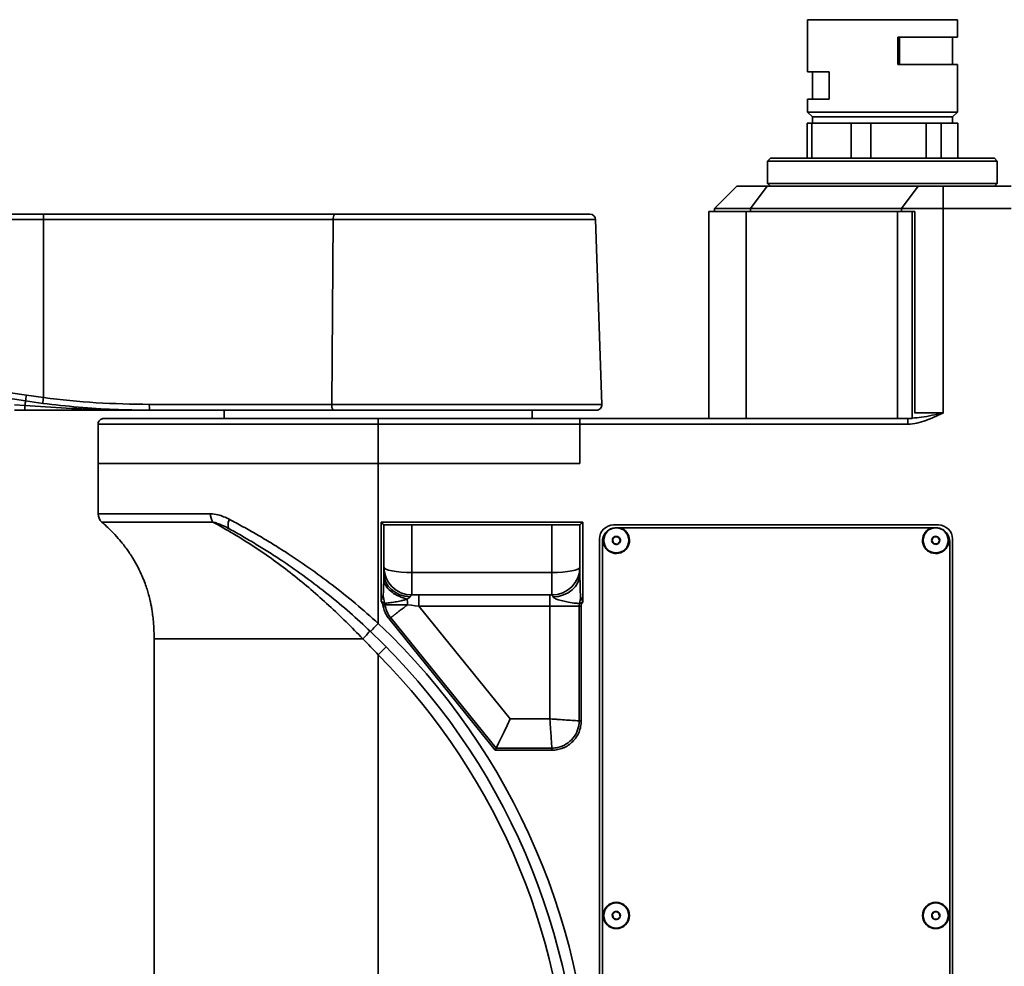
# Model space of a CAD drawing. Header units: millimetres. Extents: x 5 to 517, y 5 to 292.
# Tile 70 of 98: x 233 to 268, y 116 to 150. Entities that reach past the tile are written whole.
import ezdxf

# ---------------------------------------------------------------- set-up
doc = ezdxf.new("R2010")
doc.units = ezdxf.units.MM
doc.layers.add('图框', color=7, linetype='Continuous')
doc.styles.add('SLDTEXTSTYLE1', font='TXT', dxfattribs={"width": 0.7})
doc.dimstyles.new('SLDDIMSTYLE0', dxfattribs={"dimtxt": 3.5, "dimasz": 3.5, "dimexe": 0, "dimexo": 0.0625, "dimgap": 0.875, "dimtad": 2, "dimlfac": 10, "dimrnd": 1e-09, "dimzin": 12, "dimdsep": 46, "dimtxsty": 'SLDTEXTSTYLE1', "dimsah": 1, "dimcen": 0.09, "dimadec": 0, "dimazin": 3, "dimtfac": 1, "dimtofl": 0, "dimtmove": 0, "dimatfit": 3, "dimfxl": 0, "dimfrac": 2, "dimtolj": 1, "dimtzin": 12, "dimarcsym": 0})
doc.dimstyles.new('SLDDIMSTYLE2', dxfattribs={"dimtxt": 3.5, "dimasz": 3.5, "dimexe": 0, "dimexo": 0.0625, "dimgap": 0.875, "dimtad": 2, "dimdec": 0, "dimlfac": 10, "dimrnd": 1e-09, "dimzin": 12, "dimdsep": 46, "dimtxsty": 'SLDTEXTSTYLE1', "dimsah": 1, "dimcen": 0.09, "dimadec": 0, "dimazin": 3, "dimtfac": 1, "dimtdec": 0, "dimtofl": 0, "dimtmove": 0, "dimatfit": 3, "dimfxl": 0, "dimfrac": 2, "dimtolj": 1, "dimtzin": 12, "dimarcsym": 0})

# ---------------------------------------------------------------- blocks, each defined once
blk = doc.blocks.new('_D_3')
at = {"layer": '图框'}
for p, q in [((234.825, 186.632), (287.945, 186.632)), ((286.945, 186.632), (286.945, 101.153)), ((269.885, 101.153), (287.945, 101.153))]:
    blk.add_line(p, q, dxfattribs=at)
for points in [[(286.945, 186.632), (286.406, 183.132), (287.483, 183.132)], [(286.945, 101.153), (287.483, 104.653), (286.406, 104.653)]]:
    blk.add_solid(points, dxfattribs=at)
at = {"layer": '图框', "insert": (282.433, 147.517), "char_height": 3.5, "attachment_point": 1, "rotation": 90, "style": 'SLDTEXTSTYLE1'}
blk.add_mtext('855', dxfattribs=at)
blk = doc.blocks.new('_D_11')
at = {"layer": '图框'}
for p, q in [((216.261, 101.153), (216.261, 135.653)), ((251.535, 101.153), (215.261, 101.153))]:
    blk.add_line(p, q, dxfattribs=at)
for points in [[(216.261, 135.653), (215.723, 132.153), (216.799, 132.153)], [(216.261, 101.153), (216.799, 104.653), (215.723, 104.653)]]:
    blk.add_solid(points, dxfattribs=at)
at = {"layer": '图框', "insert": (211.749, 117.54), "char_height": 3.5, "attachment_point": 1, "rotation": 90, "style": 'SLDTEXTSTYLE1'}
blk.add_mtext('345', dxfattribs=at)
blk = doc.blocks.new('_D_12')
at = {"layer": '图框'}
for p, q in [((170.885, 136.753), (174.495, 136.753)), ((173.495, 136.753), (173.495, 101.153)), ((251.535, 101.153), (172.495, 101.153))]:
    blk.add_line(p, q, dxfattribs=at)
for points in [[(173.495, 136.753), (172.956, 133.253), (174.033, 133.253)], [(173.495, 101.153), (174.033, 104.653), (172.956, 104.653)]]:
    blk.add_solid(points, dxfattribs=at)
at = {"layer": '图框', "insert": (168.983, 119.801), "char_height": 3.5, "attachment_point": 1, "rotation": 90, "style": 'SLDTEXTSTYLE1'}
blk.add_mtext('356', dxfattribs=at)

msp = doc.modelspace()

# ---------------------------------------------------------------- linework, layer by layer
at = {"color": 7, "linetype": 'Continuous', "lineweight": 35}
for p, q in [((261.2096, 149.603), (261.2096, 147.743)), ((266.5596, 148.983), (266.5596, 149.603)), ((266.5596, 148.983), (264.4304, 148.983)), ((264.4304, 148.983), (264.4304, 148.003)), ((264.4885, 148.003), (264.4885, 148.983)), ((266.3846, 148.003), (266.3846, 148.983)), ((264.4304, 148.003), (266.5596, 148.003)), ((266.5596, 146.303), (266.5596, 148.003)), ((261.9831, 147.743), (261.2096, 147.743)), ((261.3846, 147.743), (261.3846, 146.763)), ((261.9831, 146.763), (261.9831, 147.743)), ((261.2096, 146.763), (261.2096, 146.303)), ((261.2096, 146.763), (261.9831, 146.763)), ((261.2096, 146.303), (261.3846, 146.128)), ((266.5596, 146.303), (261.2096, 146.303)), ((266.3846, 146.128), (266.5596, 146.303)), ((261.1967, 144.653), (261.1967, 145.903)), ((261.1967, 145.903), (261.3647, 145.903)), ((261.3647, 145.903), (261.3647, 144.653)), ((261.3647, 145.903), (262.0632, 145.903)), ((261.3846, 146.128), (261.3846, 145.903)), ((266.3846, 146.128), (261.3846, 146.128)), ((262.0632, 145.903), (262.7618, 145.903)), ((262.7618, 144.653), (262.7618, 145.903)), ((262.7618, 145.903), (263.4643, 145.903)), ((263.4643, 145.903), (263.4643, 144.653)), ((263.4643, 145.903), (264.457, 145.903)), ((264.457, 145.903), (265.4497, 145.903)), ((265.4497, 144.653), (265.4497, 145.903)), ((265.4497, 145.903), (265.9842, 145.903)), ((265.9842, 145.903), (265.9842, 144.653)), ((265.9842, 145.903), (266.2783, 145.903)), ((266.2783, 145.903), (266.5725, 145.903)), ((266.3846, 145.903), (266.3846, 146.128)), ((266.5725, 144.653), (266.5725, 145.903)), ((259.8846, 144.653), (259.7846, 144.553)), ((259.7846, 144.553), (259.7846, 143.753)), ((267.9846, 144.553), (259.7846, 144.553)), ((259.8846, 144.653), (267.8846, 144.653)), ((267.9846, 144.553), (267.8846, 144.653)), ((267.9846, 143.753), (267.9846, 144.553)), ((258.6846, 143.653), (257.8846, 142.853)), ((258.6846, 143.653), (259.7634, 143.653)), ((259.1688, 142.853), (259.7634, 143.653)), ((259.7634, 143.653), (265.1591, 143.653)), ((259.7846, 143.753), (259.8846, 143.653)), ((259.7846, 143.753), (265.9346, 143.753)), ((264.5646, 142.853), (265.1591, 143.653)), ((265.1591, 143.653), (266.0509, 143.653)), ((265.9346, 143.753), (267.9846, 143.753)), ((266.0509, 142.853), (266.0509, 143.653)), ((266.0509, 143.653), (268.4846, 143.653)), ((267.8846, 143.653), (267.9846, 143.753)), ((257.6846, 142.753), (257.6846, 135.353)), ((259.0202, 142.753), (257.6846, 142.753)), ((257.8846, 142.853), (257.8846, 142.753)), ((259.1688, 142.853), (257.8846, 142.853)), ((259.0202, 142.753), (259.0202, 135.353)), ((264.4161, 142.753), (259.0202, 142.753)), ((264.5646, 142.853), (259.1688, 142.853)), ((264.4161, 142.753), (264.4161, 135.353)), ((264.9402, 142.753), (264.4161, 142.753)), ((266.0509, 142.853), (264.5646, 142.853)), ((264.9402, 135.353), (264.9402, 142.753)), ((265.042, 142.753), (264.9402, 142.753)), ((265.042, 135.5487), (265.042, 142.753)), ((266.0509, 142.853), (266.0509, 135.553)), ((268.4846, 142.853), (266.0509, 142.853)), ((206.5051, 142.653), (233.9341, 142.653)), ((206.5051, 142.46), (233.9341, 142.46)), ((233.9341, 142.653), (233.9341, 142.46)), ((233.9341, 136.1025), (233.9341, 142.46)), ((233.9341, 142.46), (244.2794, 142.46)), ((244.2794, 142.46), (244.2317, 135.86)), ((253.8718, 135.86), (253.6413, 142.46)), ((210.9689, 139.5283), (233.3237, 136.1873)), ((212.1034, 139.1495), (233.2942, 135.9825)), ((233.3237, 136.1873), (233.9341, 136.1025)), ((233.2687, 135.8189), (232.9012, 135.846)), ((233.2942, 135.9825), (233.9087, 135.8972)), ((244.2317, 135.86), (237.7133, 135.86)), ((232.9012, 135.653), (233.2728, 135.653)), ((236.0857, 135.353), (236.4185, 135.353)), ((236.4185, 135.353), (238.9549, 135.353)), ((238.9549, 135.353), (243.3481, 135.353)), ((240.3846, 135.653), (240.3846, 135.353)), ((243.3481, 135.353), (245.8846, 135.353)), ((245.8846, 135.153), (245.8846, 135.353)), ((245.8846, 135.353), (247.2846, 135.353)), ((247.2846, 135.353), (249.7846, 135.353)), ((249.7846, 135.353), (252.2846, 135.353)), ((251.3846, 135.353), (251.3846, 135.653)), ((252.2846, 135.353), (253.0846, 135.353)), ((253.0846, 135.353), (253.0846, 135.153)), ((253.0846, 135.353), (264.786, 135.353)), ((264.9402, 135.353), (264.7764, 135.353)), ((264.786, 135.353), (264.786, 135.153)), ((264.9532, 135.3499), (264.9402, 135.353)), ((235.8857, 135.153), (235.8857, 134.853)), ((245.8846, 135.153), (235.8857, 135.153)), ((245.8846, 135.153), (245.8846, 133.753)), ((253.0846, 135.153), (245.8846, 135.153)), ((253.0846, 135.153), (253.0846, 133.753)), ((264.786, 135.153), (253.0846, 135.153)), ((235.8846, 134.853), (235.8846, 133.753)), ((235.8857, 134.853), (235.8846, 134.853)), ((235.8846, 133.753), (235.8846, 131.9555)), ((245.8846, 133.753), (235.8846, 133.753)), ((253.0846, 133.753), (245.8846, 133.753)), ((245.8846, 128.0387), (245.8846, 133.753)), ((245.9846, 131.653), (253.1846, 131.653)), ((245.9846, 128.8228), (245.9846, 131.653)), ((246.0846, 131.553), (246.0846, 129.8121)), ((253.0846, 131.553), (246.0846, 131.553)), ((247.0846, 131.553), (247.0846, 129.8569)), ((252.0846, 129.8569), (252.0846, 131.553)), ((253.0846, 129.8037), (253.0846, 131.553)), ((253.1846, 131.653), (253.1846, 128.8043)), ((265.8846, 131.553), (254.2846, 131.553)), ((265.6489, 131.453), (254.5202, 131.453)), ((265.6403, 130.9988), (265.7088, 131.1259)), ((265.7088, 131.1259), (265.8531, 131.13)), ((253.7846, 131.053), (253.7846, 104.153)), ((253.8846, 130.953), (253.8846, 104.253)), ((254.4398, 130.8697), (254.2967, 130.8884)), ((254.5277, 130.9842), (254.4398, 130.8697)), ((266.2846, 104.253), (266.2846, 130.953)), ((266.3846, 104.153), (266.3846, 131.053)), ((247.0846, 129.8569), (247.0846, 129.053)), ((247.0846, 129.8569), (252.0846, 129.8569)), ((252.0846, 129.053), (252.0846, 129.8569)), ((247.0846, 129.053), (247.3389, 129.053)), ((247.3389, 128.653), (247.3389, 129.053)), ((247.3389, 129.053), (252.0122, 129.053)), ((252.0122, 128.653), (252.0122, 129.053)), ((252.0122, 129.053), (252.0846, 129.053)), ((247.3389, 128.653), (250.5964, 124.6254)), ((252.0122, 128.653), (247.3389, 128.653)), ((253.0557, 128.653), (252.0122, 128.653)), ((252.0122, 124.6254), (252.0122, 128.653)), ((253.0557, 128.653), (253.0693, 128.7491)), ((253.0557, 128.653), (253.1302, 128.653)), ((253.0557, 124.5549), (253.0557, 128.653)), ((253.1302, 128.653), (253.1302, 124.5549)), ((250.0628, 123.5073), (246.272, 128.1942)), ((246.3299, 128.2411), (250.0983, 123.5819)), ((237.8846, 127.4831), (237.8846, 108.853)), ((245.8846, 103.553), (245.8846, 126.9186)), ((250.5964, 124.6254), (252.0122, 124.6254)), ((252.0826, 123.5073), (250.0628, 123.5073)), ((250.0983, 123.5819), (252.0826, 123.5819)), ((254.3533, 117.7439), (254.4909, 117.7005)), ((265.8398, 117.4697), (265.6967, 117.4884)), ((265.7293, 117.7363), (265.8724, 117.7175)), ((265.9277, 117.5842), (265.8398, 117.4697))]:
    msp.add_line(p, q, dxfattribs=at)
at = {"color": 8, "linetype": 'Continuous', "lineweight": 35}
for p, q in [((261.2096, 149.603), (266.5596, 149.603)), ((259.1688, 142.753), (259.1688, 142.853)), ((264.5646, 142.753), (264.5646, 142.853)), ((244.2794, 142.46), (253.6413, 142.46)), ((244.2317, 135.86), (253.8718, 135.86)), ((265.042, 135.553), (266.0509, 135.553)), ((235.8846, 131.9555), (239.8985, 131.9555)), ((239.9795, 131.6557), (236.0198, 131.6557)), ((237.8846, 127.4831), (245.3352, 127.4831))]:
    msp.add_line(p, q, dxfattribs=at)
at = {"color": 7, "linetype": 'Continuous', "lineweight": 35, "flags": 128}
for points in [[(240.5883, 131.4032), (240.5632, 131.423), (240.5439, 131.4518), (240.5309, 131.4887), (240.5247, 131.5327), (240.5252, 131.5827), (240.5327, 131.6373), (240.5468, 131.695), (240.5671, 131.7544)], [(246.0846, 131.553), (246.0826, 131.5549), (246.0769, 131.5606), (246.0677, 131.5698), (246.0553, 131.5823), (246.0401, 131.5974), (246.0228, 131.6147), (246.0041, 131.6335), (245.9846, 131.653)], [(253.0846, 131.553), (253.0861, 131.5545), (253.0906, 131.559), (253.098, 131.5664), (253.108, 131.5764), (253.1203, 131.5887), (253.1346, 131.603), (253.1504, 131.6188), (253.1672, 131.6356), (253.1846, 131.653)], [(246.0846, 130.053), (246.1038, 130.0147), (246.1607, 129.9779), (246.2531, 129.944), (246.3775, 129.9143), (246.529, 129.8899), (246.7019, 129.8718), (246.8895, 129.8606), (247.0846, 129.8569)], [(246.0846, 129.8121), (246.1022, 129.6569), (246.1545, 129.5072), (246.2397, 129.3682), (246.3547, 129.2449), (246.4954, 129.1417), (246.657, 129.0621), (246.8336, 129.0089), (247.0191, 128.9842)], [(252.0846, 129.8569), (252.2797, 129.8606), (252.4672, 129.8718), (252.6401, 129.8899), (252.7917, 129.9143), (252.916, 129.944), (253.0084, 129.9779), (253.0653, 130.0147), (253.0846, 130.053)], [(252.1257, 128.9818), (252.3148, 129.0032), (252.4956, 129.0538), (252.6613, 129.1317), (252.8061, 129.2341), (252.9245, 129.3573), (253.0123, 129.4967), (253.0663, 129.6474), (253.0846, 129.8037)], [(246.0519, 128.6881), (246.0623, 128.6897), (246.0725, 128.6914), (246.0826, 128.6929), (246.0922, 128.6945), (246.1015, 128.6959), (246.1102, 128.6973), (246.1182, 128.6986), (246.1255, 128.6998)], [(247.3389, 128.653), (247.2022, 128.6702), (247.0661, 128.6872), (246.9313, 128.7042)], [(245.6093, 127.7485), (245.6146, 127.7541), (245.6302, 127.7706), (245.6557, 127.7974), (245.6899, 127.8335), (245.7316, 127.8775), (245.7792, 127.9276), (245.8309, 127.9821), (245.8846, 128.0387)], [(245.8846, 126.9186), (245.9401, 126.9734), (245.9935, 127.0262), (246.0427, 127.0747), (246.0858, 127.1173), (246.1212, 127.1523), (246.1475, 127.1783), (246.1637, 127.1942), (246.1692, 127.1996)], [(250.5964, 124.6254), (250.4846, 124.391), (250.3758, 124.1632), (250.2733, 123.9485), (250.18, 123.7529), (250.0983, 123.5819)], [(250.0628, 123.5073), (250.0727, 123.5282), (250.0823, 123.5482), (250.0909, 123.5663), (250.0983, 123.5819)]]:
    msp.add_lwpolyline(points, dxfattribs=at)
at = {"color": 7, "linetype": 'Continuous', "lineweight": 35}
for centre, radius in [((254.3846, 131.003), 0.448), ((265.7846, 131.003), 0.448), ((254.3846, 117.603), 0.47), ((254.3846, 117.603), 0.448), ((265.7846, 117.603), 0.47), ((265.7846, 117.603), 0.448)]:
    msp.add_circle(centre, radius, dxfattribs=at)
for centre, radius, start, end in [((244.5413, 142.5048), 0.2656, 146.09477, 189.7168), ((253.4414, 142.453), 0.2, 2, 90), ((243.3416, 134.6367), 10.1371, 171.20125, 172.37072), ((245.5864, 134.5534), 11.7548, 172.42723, 173.43584), ((235.1457, 135.782), 1.8774, 178.87452, 183.93959), ((240.6768, 134.7489), 7.485, 170.51351, 171.78144), ((238.4137, 135.8073), 0.7024, 175.69884, 192.68947), ((244.5152, 135.809), 0.288, 169.80543, 212.79524), ((253.6719, 135.853), 0.2, 270, 2), ((236.2846, 131.9555), 0.4, 180, 228.55452), ((240.4435, 131.9418), 0.5452, 178.5601, 211.6581), ((254.2846, 131.053), 0.5, 90, 180), ((265.8846, 131.053), 0.5, 0, 90), ((254.3846, 130.953), 0.5, 140.80217, 180), ((254.3846, 131.003), 0.47, 145.5312, 73.22526), ((254.3846, 131.003), 0.1443, 112.52267, 172.52267), ((254.3846, 131.003), 0.1443, 52.52267, 112.52267), ((254.3846, 131.003), 0.1443, 352.52267, 52.52267), ((265.7846, 131.003), 0.47, 106.77474, 34.4688), ((265.7846, 131.003), 0.1443, 121.64558, 181.64558), ((265.7846, 131.003), 0.1443, 61.64558, 121.64558), ((265.7846, 131.003), 0.1443, 1.64558, 61.64558), ((265.7846, 130.953), 0.5, 0, 39.19783), ((254.3846, 131.003), 0.1443, 172.52267, 232.52267), ((254.3846, 131.003), 0.1443, 232.52267, 292.52267), ((254.3846, 131.003), 0.1443, 292.52267, 352.52267), ((265.7846, 131.003), 0.1443, 181.64558, 241.64558), ((265.7846, 131.003), 0.1443, 241.64558, 301.64558), ((265.7846, 131.003), 0.1443, 301.64558, 1.64558), ((247.0846, 130.053), 1, 180, 270), ((252.0846, 130.053), 1, 270, 0), ((247.3683, 129.1331), 1.3108, 184.3398, 196.45429), ((251.8002, 129.0768), 1.3108, 345.52316, 356.17996), ((229.1067, 110.353), 24.3779, 0, 46.50887), ((244.0246, 128.8494), 1.8933, 313.80886, 325.37824), ((229.1067, 110.353), 23.9779, 0, 46.50887), ((229.1067, 110.353), 23.5779, 0, 44.63521), ((254.3846, 117.603), 0.1443, 162.52267, 222.52267), ((254.3846, 117.603), 0.1443, 102.52267, 162.52267), ((254.3846, 117.603), 0.1443, 222.52267, 282.52267), ((254.3846, 117.603), 0.1443, 42.52267, 102.52267), ((254.3846, 117.603), 0.1443, 282.52267, 342.52267), ((254.3846, 117.603), 0.1443, 342.52267, 42.52267), ((265.7846, 117.603), 0.1443, 172.52267, 232.52267), ((265.7846, 117.603), 0.1443, 112.52267, 172.52267), ((265.7846, 117.603), 0.1443, 232.52267, 292.52267), ((265.7846, 117.603), 0.1443, 52.52267, 112.52267), ((265.7846, 117.603), 0.1443, 292.52267, 352.52267), ((265.7846, 117.603), 0.1443, 352.52267, 52.52267)]:
    msp.add_arc(centre, radius, start, end, dxfattribs=at)
for points, knots in [([(233.9341, 142.653), (234.806, 142.653), (236.5498, 142.653), (239.1578, 142.653), (241.7537, 142.653), (243.4651, 142.653), (244.3208, 142.653)], [0, 0, 0, 0, 0.2499988, 0.5000002, 0.7499988, 1, 1, 1, 1]), ([(244.3208, 142.653), (244.5793, 142.653), (245.0963, 142.653), (245.6218, 142.653), (245.8846, 142.653)], [0, 0, 0, 0, 0.5000006, 1, 1, 1, 1]), ([(245.8846, 142.653), (246.115, 142.653), (246.576, 142.653), (247.2722, 142.653), (247.973, 142.653), (248.6755, 142.653), (249.3648, 142.653), (250.0293, 142.653), (250.6572, 142.653), (251.2376, 142.653), (251.7609, 142.653), (252.2192, 142.653), (252.6068, 142.653), (252.9204, 142.653), (253.1597, 142.653), (253.3233, 142.653), (253.4232, 142.653), (253.4354, 142.653), (253.4414, 142.653)], [0, 0, 0, 0, 0.05824745, 0.11649712, 0.17746862, 0.23998777, 0.30380285, 0.36862536, 0.43413746, 0.50000007, 0.56586252, 0.63137469, 0.69619727, 0.76001223, 0.8225315, 0.88350287, 0.94174928, 1, 1, 1, 1]), ([(237.7133, 135.86), (237.0818, 135.8701), (235.8196, 135.8902), (234.5624, 136.0318), (233.9341, 136.1025)], [0, 0, 0, 0, 0.500252, 1, 1, 1, 1]), ([(237.7285, 135.653), (237.2313, 135.6567), (236.238, 135.6642), (234.751, 135.7199), (233.762, 135.7859), (233.2687, 135.8189)], [0, 0, 0, 0, 0.3343519, 0.6680129, 1, 1, 1, 1]), ([(233.9087, 135.8972), (234.3327, 135.8482), (235.1799, 135.7505), (236.4551, 135.6692), (237.3043, 135.6584), (237.7285, 135.653)], [0, 0, 0, 0, 0.3340109, 0.6672818, 1, 1, 1, 1]), ([(233.2728, 135.653), (233.4736, 135.653), (233.8876, 135.653), (234.5058, 135.653), (235.1309, 135.653), (235.7048, 135.653), (236.2348, 135.653), (236.7057, 135.653), (237.2031, 135.653), (237.54, 135.653), (237.7285, 135.653)], [0, 0, 0, 0, 0.1347232, 0.2777363, 0.4153424, 0.5551796, 0.6642719, 0.7725999, 0.87279, 1, 1, 1, 1]), ([(235.8857, 135.153), (235.8858, 135.1581), (235.8865, 135.1856), (235.8971, 135.2269), (235.9264, 135.2782), (235.9692, 135.32), (236.0271, 135.3483), (236.0676, 135.3516), (236.0857, 135.353)], [0, 0, 0, 0, 0.0492767, 0.2638239, 0.3980726, 0.6126614, 0.8272507, 1, 1, 1, 1]), ([(237.7285, 135.653), (238.4606, 135.653), (239.9251, 135.653), (242.1095, 135.653), (243.5519, 135.653), (244.2731, 135.653)], [0, 0, 0, 0, 0.333318, 0.6666783, 1, 1, 1, 1]), ([(244.2731, 135.653), (244.5395, 135.653), (245.0722, 135.653), (245.6138, 135.653), (245.8846, 135.653)], [0, 0, 0, 0, 0.5000009, 1, 1, 1, 1]), ([(245.8846, 135.653), (246.1221, 135.653), (246.597, 135.653), (247.3145, 135.653), (248.0367, 135.653), (248.7607, 135.653), (249.471, 135.653), (250.1557, 135.653), (250.8027, 135.653), (251.4009, 135.653), (251.9401, 135.653), (252.4124, 135.653), (252.8118, 135.653), (253.135, 135.653), (253.3815, 135.653), (253.5502, 135.653), (253.6532, 135.653), (253.6657, 135.653), (253.6719, 135.653)], [0, 0, 0, 0, 0.0582476, 0.1164972, 0.1774687, 0.2399878, 0.3038028, 0.3686254, 0.4341375, 0.5000001, 0.5658624, 0.6313746, 0.6961972, 0.7600122, 0.8225314, 0.8835029, 0.9417493, 1, 1, 1, 1]), ([(264.786, 135.153), (264.8986, 135.153), (265.0085, 135.1681), (265.2254, 135.2157), (265.3326, 135.2487), (265.5425, 135.3245), (265.6454, 135.3674), (265.7982, 135.4353), (265.8489, 135.4585), (265.9247, 135.4937), (265.95, 135.5055), (266.0005, 135.5292), (266.0258, 135.5412), (266.0509, 135.553)], [0, 0, 0, 0, 0.25, 0.25, 0.5, 0.5, 0.75, 0.75, 0.875, 0.875, 0.9375, 0.9375, 1, 1, 1, 1]), ([(240.5671, 131.7544), (240.4318, 131.8199), (240.2118, 131.9265), (239.9856, 131.9475), (239.8985, 131.9555)], [0, 0, 0, 0, 0.6151619, 1, 1, 1, 1]), ([(236.0198, 131.6557), (236.1307, 131.5541), (236.3321, 131.3695), (236.5846, 131.0961), (236.7719, 130.8704), (236.9107, 130.686), (237.0226, 130.5251), (237.1592, 130.3131), (237.3101, 130.047), (237.4539, 129.7425), (237.5574, 129.4813), (237.6316, 129.2619), (237.6923, 129.0547), (237.7373, 128.8731), (237.7723, 128.707), (237.7991, 128.5621), (237.8271, 128.383), (237.8552, 128.1487), (237.8795, 127.8412), (237.8827, 127.611), (237.8846, 127.4831)], [0, 0, 0, 0, 0.0958115, 0.1740345, 0.2358003, 0.2817965, 0.3207055, 0.3604493, 0.4419545, 0.5145585, 0.5739356, 0.6201982, 0.661428, 0.7109121, 0.7389028, 0.7691148, 0.8044076, 0.8539089, 0.9188259, 1, 1, 1, 1]), ([(245.3352, 127.4831), (244.9429, 127.8941), (244.5388, 128.293), (243.9121, 128.8705), (243.6996, 129.0596), (243.2678, 129.4293), (243.0485, 129.6099), (242.6026, 129.9617), (242.376, 130.133), (241.915, 130.4658), (241.6806, 130.6273), (240.9683, 131.0951), (240.4802, 131.3856), (239.9795, 131.6557)], [0, 0, 0, 0, 0.25, 0.25, 0.375, 0.375, 0.5, 0.5, 0.625, 0.625, 0.75, 0.75, 1, 1, 1, 1]), ([(239.9795, 131.6557), (240.0321, 131.6439), (240.084, 131.6283), (240.1872, 131.5924), (240.2384, 131.5721), (240.3904, 131.5067), (240.4899, 131.4569), (240.5883, 131.4032)], [0, 0, 0, 0, 0.25, 0.25, 0.5, 0.5, 1, 1, 1, 1]), ([(240.5671, 131.7544), (240.7292, 131.6682), (241.0534, 131.496), (241.5522, 131.2131), (242.0577, 130.9121), (242.6786, 130.5221), (243.4102, 130.0299), (244.2497, 129.4138), (245.0804, 128.7528), (245.6165, 128.2768), (245.8846, 128.0387)], [0, 0, 0, 0, 0.0923995, 0.1848021, 0.2785162, 0.3722334, 0.5269215, 0.6816333, 0.8408049, 1, 1, 1, 1]), ([(245.6093, 127.7485), (245.3638, 127.9757), (244.873, 128.4302), (244.0973, 129.0756), (243.2972, 129.6897), (242.5928, 130.1841), (242.0029, 130.5701), (241.5279, 130.8652), (241.0543, 131.1452), (240.7436, 131.3172), (240.5883, 131.4032)], [0, 0, 0, 0, 0.1550898, 0.3101567, 0.4694475, 0.6287089, 0.7208831, 0.8130544, 0.9065285, 1, 1, 1, 1]), ([(254.3846, 131.453), (254.3288, 131.4474), (254.2173, 131.4363), (254.0841, 131.3623), (254.0216, 131.2953), (253.9971, 131.269)], [0, 0, 0, 0, 0.3775441, 0.7551931, 1, 1, 1, 1]), ([(254.3846, 131.453), (254.4023, 131.453), (254.4482, 131.453), (254.4928, 131.453), (254.5202, 131.453)], [0, 0, 0, 0, 0.3863161, 1, 1, 1, 1]), ([(254.4724, 131.1175), (254.4883, 131.0791), (254.5068, 131.0345), (254.5251, 130.9904), (254.5277, 130.9842)], [0, 0, 0, 0, 0.8602553, 1, 1, 1, 1]), ([(265.6489, 131.453), (265.6892, 131.453), (265.7341, 131.453), (265.7799, 131.453), (265.7846, 131.453)], [0, 0, 0, 0, 0.89848795, 1, 1, 1, 1]), ([(266.172, 131.269), (266.1399, 131.3023), (266.0688, 131.3761), (265.9308, 131.441), (265.8296, 131.4493), (265.7846, 131.453)], [0, 0, 0, 0, 0.31377976, 0.69447803, 1, 1, 1, 1]), ([(265.9288, 131.0071), (265.9162, 131.0276), (265.9035, 131.0482), (265.8783, 131.0892), (265.8657, 131.1096), (265.8531, 131.13)], [0, 0, 0, 0, 0.5, 0.5, 1, 1, 1, 1]), ([(254.2967, 130.8884), (254.2875, 130.9106), (254.2783, 130.933), (254.2598, 130.9775), (254.2506, 130.9997), (254.2415, 131.0218)], [0, 0, 0, 0, 0.5, 0.5, 1, 1, 1, 1]), ([(265.716, 130.876), (265.7125, 130.8817), (265.6874, 130.9223), (265.6621, 130.9635), (265.6403, 130.9988)], [0, 0, 0, 0, 0.1397609, 1, 1, 1, 1]), ([(253.0846, 129.8037), (253.0846, 129.7361), (253.0856, 129.6684), (253.0882, 129.5326), (253.0898, 129.4647), (253.0933, 129.3287), (253.0952, 129.2607), (253.0985, 129.1587), (253.0996, 129.1247), (253.1016, 129.0738), (253.1024, 129.0568), (253.1037, 129.0313), (253.1042, 129.0229), (253.1051, 129.0102), (253.1055, 129.0059), (253.1061, 128.9996), (253.1063, 128.9975), (253.1068, 128.9944), (253.1069, 128.9934), (253.1074, 128.9913), (253.1075, 128.9903), (253.108, 128.9895)], [0, 0, 0, 0, 0.25, 0.25, 0.5, 0.5, 0.75, 0.75, 0.875, 0.875, 0.9375, 0.9375, 0.96875, 0.96875, 0.984375, 0.984375, 0.9921875, 0.9921875, 0.9960937, 0.9960937, 1, 1, 1, 1]), ([(246.0612, 129.0339), (246.0614, 129.0345), (246.0628, 129.0384), (246.0642, 129.0566), (246.0711, 129.1549), (246.0746, 129.3204), (246.0787, 129.4711), (246.0806, 129.5395)], [0, 0, 0, 0, 0.0041058, 0.0261204, 0.1061932, 0.5938129, 1, 1, 1, 1]), ([(246.0806, 129.5395), (246.1018, 129.4706), (246.1384, 129.4016), (246.2388, 129.2702), (246.3025, 129.2078), (246.4512, 129.0953), (246.5361, 129.0452), (246.7192, 128.9622), (246.8173, 128.9292), (246.9173, 128.9063)], [0, 0, 0, 0, 0.25, 0.25, 0.5, 0.5, 0.75, 0.75, 1, 1, 1, 1]), ([(246.0612, 129.0339), (246.0536, 129.0186), (246.046, 129.0023), (246.0312, 128.9681), (246.0241, 128.9505), (246.0045, 128.8971), (245.9934, 128.8599), (245.9846, 128.8228)], [0, 0, 0, 0, 0.25, 0.25, 0.5, 0.5, 1, 1, 1, 1]), ([(247.0846, 129.053), (247.0802, 129.053), (247.0756, 129.0514), (247.0657, 129.0454), (247.0604, 129.0408), (247.0441, 129.0232), (247.032, 129.0061), (247.0191, 128.9842)], [0, 0, 0, 0, 0.25, 0.25, 0.5, 0.5, 1, 1, 1, 1]), ([(252.1257, 128.9818), (252.1151, 129.0044), (252.107, 129.0222), (252.0937, 129.0467), (252.0887, 129.053), (252.0846, 129.053)], [0, 0, 0, 0, 0.5, 0.5, 1, 1, 1, 1]), ([(246.0519, 128.6881), (246.0479, 128.7135), (246.0398, 128.7374), (246.0166, 128.7827), (246.0017, 128.8037), (245.9846, 128.8228)], [0, 0, 0, 0, 0.5, 0.5, 1, 1, 1, 1]), ([(246.1111, 128.7618), (246.1024, 128.7634), (246.0923, 128.7656), (246.0702, 128.7723), (246.059, 128.7768), (246.037, 128.7879), (246.0262, 128.7945), (246.0052, 128.8083), (245.9948, 128.8157), (245.9846, 128.8228)], [0, 0, 0, 0, 0.25, 0.25, 0.5, 0.5, 0.75, 0.75, 1, 1, 1, 1]), ([(246.272, 128.1942), (246.2351, 128.2451), (246.1638, 128.3437), (246.0894, 128.5118), (246.0645, 128.6287), (246.0519, 128.6881)], [0, 0, 0, 0, 0.3445036, 0.6673892, 1, 1, 1, 1]), ([(246.9174, 128.9063), (246.8818, 128.8938), (246.8456, 128.8825), (246.7729, 128.8619), (246.7364, 128.8526), (246.6274, 128.827), (246.556, 128.8131), (246.4528, 128.7955), (246.419, 128.7903), (246.3527, 128.7809), (246.3201, 128.7769), (246.2253, 128.7668), (246.1659, 128.7627), (246.1111, 128.7618)], [0, 0, 0, 0, 0.125, 0.125, 0.25, 0.25, 0.5, 0.5, 0.625, 0.625, 0.75, 0.75, 1, 1, 1, 1]), ([(246.9313, 128.7042), (246.8928, 128.7034), (246.8545, 128.7033), (246.7789, 128.7031), (246.7414, 128.703), (246.6308, 128.7026), (246.559, 128.7022), (246.4219, 128.7013), (246.3563, 128.7008), (246.2344, 128.7001), (246.1778, 128.6998), (246.1255, 128.6998)], [0, 0, 0, 0, 0.125, 0.125, 0.25, 0.25, 0.5, 0.5, 0.75, 0.75, 1, 1, 1, 1]), ([(246.1255, 128.6998), (246.137, 128.6444), (246.1595, 128.5354), (246.2324, 128.3826), (246.2887, 128.2823), (246.3299, 128.2411), (246.3299, 128.2411)], [0, 0, 0, 0, 0.3325819, 0.6553961, 0.9999917, 1, 1, 1, 1]), ([(246.3299, 128.2411), (246.3365, 128.2462), (246.3499, 128.2564), (246.3707, 128.2725), (246.3923, 128.2892), (246.4149, 128.3065), (246.4383, 128.3245), (246.4626, 128.3432), (246.4877, 128.3626), (246.5137, 128.3826), (246.5406, 128.4034), (246.5684, 128.4247), (246.5971, 128.4468), (246.6266, 128.4695), (246.6569, 128.4929), (246.6902, 128.5185), (246.7277, 128.5474), (246.7711, 128.5808), (246.8197, 128.6182), (246.8735, 128.6596), (246.9115, 128.6889), (246.9313, 128.7041)], [0, 0, 0, 0, 0.0417746, 0.0841135, 0.1270167, 0.1704843, 0.2145162, 0.2591125, 0.3042731, 0.3499981, 0.3962874, 0.4431412, 0.4905593, 0.5385418, 0.5870886, 0.6361999, 0.6955753, 0.7616433, 0.8344037, 0.913856, 1, 1, 1, 1]), ([(247.0191, 128.9842), (247.0074, 128.9711), (246.9822, 128.943), (246.94, 128.9191), (246.9174, 128.9063)], [0, 0, 0, 0, 0.46409151, 1, 1, 1, 1]), ([(246.9313, 128.7042), (246.9305, 128.741), (246.9289, 128.7772), (246.9242, 128.8455), (246.9211, 128.8775), (246.9174, 128.9063)], [0, 0, 0, 0, 0.5, 0.5, 1, 1, 1, 1]), ([(253.0693, 128.7491), (253.0501, 128.7497), (253.007, 128.7508), (252.8808, 128.7612), (252.7018, 128.788), (252.4673, 128.8372), (252.298, 128.8828), (252.1891, 128.9297), (252.1432, 128.9569), (252.1306, 128.9748), (252.1257, 128.9818)], [0, 0, 0, 0, 0.0722663, 0.1628655, 0.4420489, 0.6332378, 0.8457004, 0.9157744, 0.967426, 1, 1, 1, 1]), ([(253.1846, 128.8043), (253.1843, 128.8041), (253.1806, 128.8012), (253.1733, 128.7957), (253.1591, 128.7852), (253.1363, 128.7699), (253.1136, 128.76), (253.089, 128.7527), (253.0786, 128.7508), (253.0693, 128.7491)], [0, 0, 0, 0, 0.0064524, 0.1028005, 0.1991068, 0.3899838, 0.7011497, 0.7324108, 1, 1, 1, 1]), ([(253.108, 128.9895), (253.1166, 128.9737), (253.1368, 128.9365), (253.16, 128.8819), (253.1741, 128.8405), (253.1798, 128.8214), (253.1824, 128.8121), (253.1838, 128.8072), (253.1845, 128.8046), (253.1846, 128.8043)], [0, 0, 0, 0, 0.2852359, 0.6713629, 0.8546881, 0.9251605, 0.9604101, 0.9956685, 1, 1, 1, 1]), ([(253.1846, 128.8043), (253.1678, 128.7825), (253.1543, 128.7588), (253.1352, 128.7072), (253.1302, 128.6806), (253.1302, 128.653)], [0, 0, 0, 0, 0.5, 0.5, 1, 1, 1, 1]), ([(246.272, 128.1942), (246.2829, 128.203), (246.2938, 128.2119), (246.3137, 128.2279), (246.3227, 128.2352), (246.3299, 128.2411)], [0, 0, 0, 0, 0.5, 0.5, 1, 1, 1, 1]), ([(253.0557, 124.5549), (253.0315, 124.5566), (253.0064, 124.5583), (252.9434, 124.5625), (252.9048, 124.5651), (252.7836, 124.5733), (252.6961, 124.5792), (252.5115, 124.5917), (252.4146, 124.5982), (252.2655, 124.6083), (252.2152, 124.6117), (252.114, 124.6185), (252.0631, 124.6219), (252.0122, 124.6254)], [0.03610352, 0.03610352, 0.03610352, 0.03610352, 0.125, 0.125, 0.25, 0.25, 0.5, 0.5, 0.75, 0.75, 0.875, 0.875, 1, 1, 1, 1]), ([(252.0826, 123.5819), (252.081, 123.606), (252.0793, 123.6312), (252.075, 123.6941), (252.0724, 123.7328), (252.0642, 123.854), (252.0583, 123.9415), (252.0459, 124.126), (252.0393, 124.223), (252.0293, 124.3721), (252.0259, 124.4224), (252.0191, 124.5236), (252.0156, 124.5745), (252.0122, 124.6254)], [0.03610352, 0.03610352, 0.03610352, 0.03610352, 0.125, 0.125, 0.25, 0.25, 0.5, 0.5, 0.75, 0.75, 0.875, 0.875, 1, 1, 1, 1]), ([(253.1302, 124.5549), (253.1302, 124.4857), (253.1236, 124.4176), (253.104, 124.317), (253.0958, 124.2838), (253.0762, 124.2178), (253.0646, 124.185), (253.0256, 124.0896), (252.9937, 124.0293), (252.918, 123.9151), (252.8738, 123.8611), (252.7771, 123.7643), (252.7243, 123.721), (252.6383, 123.6637), (252.6084, 123.6459), (252.5478, 123.6138), (252.5168, 123.5993), (252.4536, 123.5733), (252.4214, 123.5619), (252.3557, 123.5422), (252.322, 123.5339), (252.2204, 123.514), (252.1519, 123.5073), (252.0826, 123.5073)], [0, 0, 0, 0, 0.125, 0.125, 0.1875, 0.1875, 0.25, 0.25, 0.375, 0.375, 0.5, 0.5, 0.625, 0.625, 0.6875, 0.6875, 0.75, 0.75, 0.8125, 0.8125, 0.875, 0.875, 1, 1, 1, 1]), ([(252.0826, 123.5819), (252.0826, 123.5819), (252.1559, 123.5819), (252.337, 123.6018), (252.6089, 123.714), (252.8563, 123.9335), (253.0186, 124.2244), (253.0557, 124.4453), (253.0557, 124.5549), (253.0557, 124.5549)], [0, 0, 0, 0, 0.0000039, 0.1443643, 0.3558332, 0.56839, 0.783999, 0.9999961, 1, 1, 1, 1]), ([(253.1302, 124.5549), (253.1162, 124.5549), (253.1022, 124.5549), (253.0766, 124.5549), (253.065, 124.5549), (253.0557, 124.5549)], [0, 0, 0, 0, 0.5, 0.5, 1, 1, 1, 1]), ([(252.0826, 123.5073), (252.0826, 123.5214), (252.0826, 123.5354), (252.0826, 123.561), (252.0826, 123.5725), (252.0826, 123.5819)], [0, 0, 0, 0, 0.5, 0.5, 1, 1, 1, 1]), ([(254.2782, 117.5054), (254.273, 117.5289), (254.2677, 117.5525), (254.2573, 117.5995), (254.2521, 117.623), (254.2469, 117.6463)], [0, 0, 0, 0, 0.5, 0.5, 1, 1, 1, 1]), ([(254.4909, 117.7005), (254.5, 117.66), (254.5104, 117.6128), (254.5208, 117.5662), (254.5222, 117.5596)], [0, 0, 0, 0, 0.8602362, 1, 1, 1, 1]), ([(265.6967, 117.4884), (265.6875, 117.5106), (265.6783, 117.533), (265.6598, 117.5775), (265.6506, 117.5997), (265.6415, 117.6218)], [0, 0, 0, 0, 0.5, 0.5, 1, 1, 1, 1]), ([(265.9277, 117.5842), (265.9185, 117.6064), (265.9092, 117.6288), (265.8907, 117.6732), (265.8816, 117.6954), (265.8724, 117.7175)], [0, 0, 0, 0, 0.5, 0.5, 1, 1, 1, 1])]:
    msp.add_open_spline(points, degree=3, knots=knots, dxfattribs=at)
at = {"color": 8, "linetype": 'Continuous', "lineweight": 35}
msp.add_open_spline([(264.9532, 135.3692), (265.0598, 135.3773), (265.2937, 135.3952), (265.6586, 135.4713), (265.9188, 135.525), (266.05, 135.5528), (266.0509, 135.553)], degree=3, knots=[0, 0, 0, 0, 0.2932694, 0.6436237, 0.9974817, 1, 1, 1, 1], dxfattribs=at)
at = {"color": 7, "linetype": 'Continuous', "lineweight": 35}
for points in [[(254.2415, 131.0218), (254.2561, 131.0409), (254.2854, 131.0791), (254.3146, 131.1172), (254.3293, 131.1363)], [(254.3293, 131.1363), (254.3531, 131.1332), (254.4008, 131.1269), (254.4485, 131.1207), (254.4724, 131.1175)], [(265.8603, 130.8801), (265.8362, 130.8794), (265.7881, 130.878), (265.7401, 130.8767), (265.716, 130.876)], [(265.9288, 131.0071), (265.9174, 130.986), (265.8946, 130.9436), (265.8717, 130.9013), (265.8603, 130.8801)], [(246.0806, 129.5395), (246.0827, 129.6306), (246.0846, 129.7215), (246.0846, 129.8121)], [(246.1111, 128.7618), (246.1177, 128.7417), (246.1226, 128.7211), (246.1255, 128.6998)], [(245.8846, 126.9186), (245.7046, 127.11), (245.5214, 127.2982), (245.3352, 127.4831)], [(254.2469, 117.6463), (254.2646, 117.6626), (254.3001, 117.6951), (254.3355, 117.7276), (254.3533, 117.7439)], [(254.4159, 117.4621), (254.3929, 117.4693), (254.347, 117.4838), (254.3011, 117.4982), (254.2782, 117.5054)], [(254.5222, 117.5596), (254.5045, 117.5434), (254.469, 117.5109), (254.4336, 117.4784), (254.4159, 117.4621)], [(265.6415, 117.6218), (265.6561, 117.6409), (265.6854, 117.6791), (265.7146, 117.7172), (265.7293, 117.7363)]]:
    msp.add_open_spline(points, degree=3, dxfattribs=at)

# ---------------------------------------------------------------- dimensions: what is measured, and where the dimension line sits
at = {"layer": '图框'}
for base, p1, p2, dimstyle, picture, middle in [((286.9446, 101.153), (233.8249, 186.6316), (268.8846, 101.153), 'SLDDIMSTYLE2', '_D_3', (286.9446, 149.8189)), ((173.4948, 101.153), (169.8846, 136.753), (252.5346, 101.153), 'SLDDIMSTYLE0', '_D_12', (173.4948, 122.1023)), ((216.261, 135.653), (252.5346, 101.153), (210.1202, 135.653), 'SLDDIMSTYLE0', '_D_11', (216.261, 119.8441))]:
    dim = msp.add_linear_dim(base=base, p1=p1, p2=p2, angle=90, dimstyle=dimstyle, dxfattribs=at)
    dim.commit()
    dim.dimension.update_dxf_attribs({"geometry": picture, "text_midpoint": middle, "dimtype": 160})

doc.saveas('drawing.dxf')
